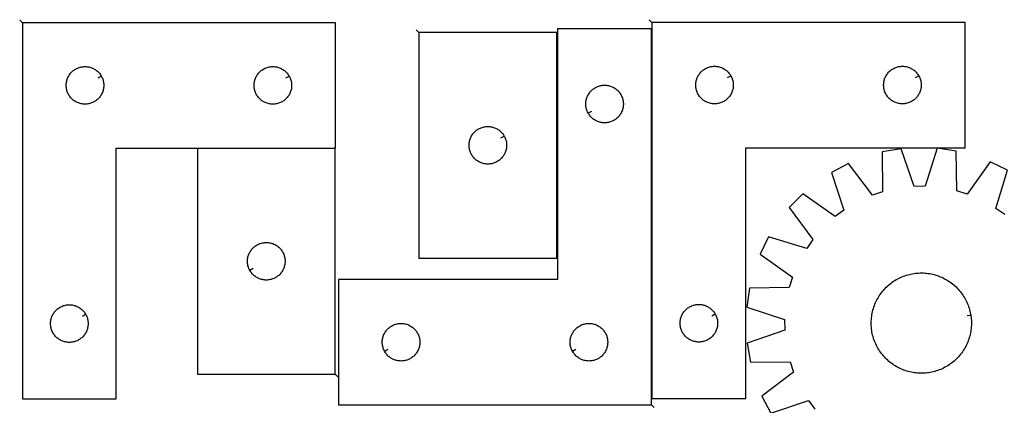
# Model space of a CAD drawing. Header units: millimetres. Extents: x 7 to 1493, y 7 to 2993.
# Tile 4 of 6: x 7 to 793, y 2686 to 2993. Entities that reach past the tile are written whole.
import ezdxf

# ---------------------------------------------------------------- set-up
doc = ezdxf.new("R2010")
doc.units = ezdxf.units.MM
doc.layers.add('CUT', color=7, linetype='CONTINUOUS', true_color=0x000000)
doc.layers.add('LEADIN', color=1, linetype='CONTINUOUS', true_color=0xff0000)

msp = doc.modelspace()

# ---------------------------------------------------------------- linework, layer by layer
at = {"layer": 'CUT'}
for points in [[(8.835728, 2990.866159), (8.835728, 2690.866159), (83.835728, 2690.866159), (83.835728, 2890.866159), (258.835728, 2890.866159), (258.835728, 2990.866159)], [(511.452305, 2991.124216), (511.452305, 2691.124216), (586.452305, 2691.124216), (586.452305, 2891.124216), (761.452305, 2891.124216), (761.452305, 2991.124216)], [(511.184889, 2685.995043), (511.184889, 2985.995043), (436.184889, 2985.995043), (436.184889, 2785.995043), (261.184889, 2785.995043), (261.184889, 2685.995043)], [(325.498941, 2983.086965), (325.498941, 2803.086965), (435.498941, 2803.086965), (435.498941, 2983.086965)], [(71.885679, 2948.251931), (72.07591, 2947.91581), (72.421262, 2947.224875), (72.730587, 2946.517077), (73.003066, 2945.794295), (73.237976, 2945.058444), (73.434693, 2944.311475), (73.592697, 2943.55537), (73.711568, 2942.792134), (73.790991, 2942.023791), (73.830755, 2941.252378), (73.830755, 2940.47994), (73.790991, 2939.708527), (73.711568, 2938.940184), (73.592697, 2938.176948), (73.434693, 2937.420843), (73.237976, 2936.673875), (73.003066, 2935.938023), (72.730587, 2935.215241), (72.421262, 2934.507443), (72.07591, 2933.816508), (71.695447, 2933.144267), (71.280883, 2932.492503), (70.833317, 2931.862945), (70.353935, 2931.257261), (69.844008, 2930.677059), (69.30489, 2930.123876), (68.73801, 2929.59918), (68.14487, 2929.104362), (67.527044, 2928.640734), (66.886171, 2928.209526), (66.223949, 2927.81188), (65.542135, 2927.448853), (64.842536, 2927.121406), (64.127009, 2926.830407), (63.39745, 2926.576628), (62.655795, 2926.360743), (61.904009, 2926.183324), (61.144087, 2926.044841), (60.378043, 2925.945661), (59.607909, 2925.886048), (58.835728, 2925.866159), (58.063547, 2925.886048), (57.293413, 2925.945661), (56.527369, 2926.044841), (55.767447, 2926.183324), (55.015661, 2926.360743), (54.274005, 2926.576628), (53.544447, 2926.830407), (52.828919, 2927.121406), (52.129321, 2927.448853), (51.447507, 2927.81188), (50.785285, 2928.209526), (50.144411, 2928.640734), (49.526586, 2929.104362), (48.933446, 2929.59918), (48.366566, 2930.123876), (47.827447, 2930.677059), (47.317521, 2931.257261), (46.838139, 2931.862945), (46.390573, 2932.492503), (45.976008, 2933.144267), (45.595546, 2933.816508), (45.250194, 2934.507443), (44.940868, 2935.215241), (44.668389, 2935.938023), (44.43348, 2936.673875), (44.236762, 2937.420843), (44.078759, 2938.176948), (43.959888, 2938.940184), (43.880465, 2939.708527), (43.840701, 2940.47994), (43.840701, 2941.252378), (43.880465, 2942.023791), (43.959888, 2942.792134), (44.078759, 2943.55537), (44.236762, 2944.311475), (44.43348, 2945.058444), (44.668389, 2945.794295), (44.940868, 2946.517077), (45.250194, 2947.224875), (45.595546, 2947.91581), (45.976008, 2948.588051), (46.390573, 2949.239815), (46.838139, 2949.869373), (47.317521, 2950.475057), (47.827447, 2951.055259), (48.366566, 2951.608442), (48.933446, 2952.133138), (49.526586, 2952.627956), (50.144411, 2953.091584), (50.785285, 2953.522792), (51.447507, 2953.920438), (52.129321, 2954.283465), (52.828919, 2954.610913), (53.544447, 2954.901911), (54.274005, 2955.15569), (55.015661, 2955.371575), (55.767447, 2955.548994), (56.527369, 2955.687478), (57.293413, 2955.786657), (58.063547, 2955.84627), (58.835728, 2955.866159), (59.607909, 2955.84627), (60.378043, 2955.786657), (61.144087, 2955.687478), (61.904009, 2955.548994), (62.655795, 2955.371575), (63.39745, 2955.15569), (64.127009, 2954.901911), (64.842536, 2954.610913), (65.542135, 2954.283465), (66.223949, 2953.920438), (66.886171, 2953.522792), (67.527044, 2953.091584), (68.14487, 2952.627956), (68.73801, 2952.133138), (69.30489, 2951.608442), (69.844008, 2951.055259), (70.353935, 2950.475057), (70.833317, 2949.869373), (71.280883, 2949.239815), (71.695447, 2948.588051)], [(221.885679, 2948.251931), (222.07591, 2947.91581), (222.421262, 2947.224875), (222.730587, 2946.517077), (223.003066, 2945.794295), (223.237976, 2945.058444), (223.434693, 2944.311475), (223.592697, 2943.55537), (223.711568, 2942.792134), (223.790991, 2942.023791), (223.830755, 2941.252378), (223.830755, 2940.47994), (223.790991, 2939.708527), (223.711568, 2938.940184), (223.592697, 2938.176948), (223.434693, 2937.420843), (223.237976, 2936.673875), (223.003066, 2935.938023), (222.730587, 2935.215241), (222.421262, 2934.507443), (222.07591, 2933.816508), (221.695447, 2933.144267), (221.280883, 2932.492503), (220.833317, 2931.862945), (220.353935, 2931.257261), (219.844008, 2930.677059), (219.30489, 2930.123876), (218.73801, 2929.59918), (218.14487, 2929.104362), (217.527044, 2928.640734), (216.886171, 2928.209526), (216.223949, 2927.81188), (215.542135, 2927.448853), (214.842536, 2927.121406), (214.127009, 2926.830407), (213.39745, 2926.576628), (212.655795, 2926.360743), (211.904009, 2926.183324), (211.144087, 2926.044841), (210.378043, 2925.945661), (209.607909, 2925.886048), (208.835728, 2925.866159), (208.063547, 2925.886048), (207.293413, 2925.945661), (206.527369, 2926.044841), (205.767447, 2926.183324), (205.015661, 2926.360743), (204.274005, 2926.576628), (203.544447, 2926.830407), (202.828919, 2927.121406), (202.129321, 2927.448853), (201.447507, 2927.81188), (200.785285, 2928.209526), (200.144411, 2928.640734), (199.526586, 2929.104362), (198.933446, 2929.59918), (198.366566, 2930.123876), (197.827447, 2930.677059), (197.317521, 2931.257261), (196.838139, 2931.862945), (196.390573, 2932.492503), (195.976008, 2933.144267), (195.595546, 2933.816508), (195.250194, 2934.507443), (194.940868, 2935.215241), (194.668389, 2935.938023), (194.43348, 2936.673875), (194.236762, 2937.420843), (194.078759, 2938.176948), (193.959888, 2938.940184), (193.880465, 2939.708527), (193.840701, 2940.47994), (193.840701, 2941.252378), (193.880465, 2942.023791), (193.959888, 2942.792134), (194.078759, 2943.55537), (194.236762, 2944.311475), (194.43348, 2945.058444), (194.668389, 2945.794295), (194.940868, 2946.517077), (195.250194, 2947.224875), (195.595546, 2947.91581), (195.976008, 2948.588051), (196.390573, 2949.239815), (196.838139, 2949.869373), (197.317521, 2950.475057), (197.827447, 2951.055259), (198.366566, 2951.608442), (198.933446, 2952.133138), (199.526586, 2952.627956), (200.144411, 2953.091584), (200.785285, 2953.522792), (201.447507, 2953.920438), (202.129321, 2954.283465), (202.828919, 2954.610913), (203.544447, 2954.901911), (204.274005, 2955.15569), (205.015661, 2955.371575), (205.767447, 2955.548994), (206.527369, 2955.687478), (207.293413, 2955.786657), (208.063547, 2955.84627), (208.835728, 2955.866159), (209.607909, 2955.84627), (210.378043, 2955.786657), (211.144087, 2955.687478), (211.904009, 2955.548994), (212.655795, 2955.371575), (213.39745, 2955.15569), (214.127009, 2954.901911), (214.842536, 2954.610913), (215.542135, 2954.283465), (216.223949, 2953.920438), (216.886171, 2953.522792), (217.527044, 2953.091584), (218.14487, 2952.627956), (218.73801, 2952.133138), (219.30489, 2951.608442), (219.844008, 2951.055259), (220.353935, 2950.475057), (220.833317, 2949.869373), (221.280883, 2949.239815), (221.695447, 2948.588051)], [(574.502256, 2948.509987), (574.692487, 2948.173867), (575.037839, 2947.482932), (575.347165, 2946.775134), (575.619643, 2946.052351), (575.854553, 2945.3165), (576.051271, 2944.569532), (576.209274, 2943.813427), (576.328145, 2943.050191), (576.407568, 2942.281848), (576.447332, 2941.510434), (576.447332, 2940.737997), (576.407568, 2939.966584), (576.328145, 2939.19824), (576.209274, 2938.435004), (576.051271, 2937.6789), (575.854553, 2936.931931), (575.619643, 2936.19608), (575.347165, 2935.473297), (575.037839, 2934.7655), (574.692487, 2934.074565), (574.312024, 2933.402324), (573.89746, 2932.75056), (573.449894, 2932.121002), (572.970512, 2931.515318), (572.460586, 2930.935116), (571.921467, 2930.381933), (571.354587, 2929.857237), (570.761447, 2929.362419), (570.143621, 2928.898791), (569.502748, 2928.467582), (568.840526, 2928.069937), (568.158712, 2927.706909), (567.459114, 2927.379462), (566.743586, 2927.088463), (566.014027, 2926.834685), (565.272372, 2926.6188), (564.520586, 2926.44138), (563.760664, 2926.302897), (562.99462, 2926.203718), (562.224486, 2926.144104), (561.452305, 2926.124216), (560.680124, 2926.144104), (559.90999, 2926.203718), (559.143946, 2926.302897), (558.384024, 2926.44138), (557.632238, 2926.6188), (556.890583, 2926.834685), (556.161024, 2927.088463), (555.445496, 2927.379462), (554.745898, 2927.706909), (554.064084, 2928.069937), (553.401862, 2928.467582), (552.760989, 2928.898791), (552.143163, 2929.362419), (551.550023, 2929.857237), (550.983143, 2930.381933), (550.444025, 2930.935116), (549.934098, 2931.515318), (549.454716, 2932.121002), (549.00715, 2932.75056), (548.592586, 2933.402324), (548.212123, 2934.074565), (547.866771, 2934.7655), (547.557445, 2935.473297), (547.284967, 2936.19608), (547.050057, 2936.931931), (546.853339, 2937.6789), (546.695336, 2938.435004), (546.576465, 2939.19824), (546.497042, 2939.966584), (546.457278, 2940.737997), (546.457278, 2941.510434), (546.497042, 2942.281848), (546.576465, 2943.050191), (546.695336, 2943.813427), (546.853339, 2944.569532), (547.050057, 2945.3165), (547.284967, 2946.052351), (547.557445, 2946.775134), (547.866771, 2947.482932), (548.212123, 2948.173867), (548.592586, 2948.846108), (549.00715, 2949.497872), (549.454716, 2950.12743), (549.934098, 2950.733113), (550.444025, 2951.313316), (550.983143, 2951.866499), (551.550023, 2952.391195), (552.143163, 2952.886013), (552.760989, 2953.349641), (553.401862, 2953.780849), (554.064084, 2954.178494), (554.745898, 2954.541522), (555.445496, 2954.868969), (556.161024, 2955.159968), (556.890583, 2955.413746), (557.632238, 2955.629632), (558.384024, 2955.807051), (559.143946, 2955.945534), (559.90999, 2956.044714), (560.680124, 2956.104327), (561.452305, 2956.124216), (562.224486, 2956.104327), (562.99462, 2956.044714), (563.760664, 2955.945534), (564.520586, 2955.807051), (565.272372, 2955.629632), (566.014027, 2955.413746), (566.743586, 2955.159968), (567.459114, 2954.868969), (568.158712, 2954.541522), (568.840526, 2954.178494), (569.502748, 2953.780849), (570.143621, 2953.349641), (570.761447, 2952.886013), (571.354587, 2952.391195), (571.921467, 2951.866499), (572.460586, 2951.313316), (572.970512, 2950.733113), (573.449894, 2950.12743), (573.89746, 2949.497872), (574.312024, 2948.846108)], [(724.502256, 2948.509987), (724.692487, 2948.173867), (725.037839, 2947.482932), (725.347165, 2946.775134), (725.619643, 2946.052351), (725.854553, 2945.3165), (726.051271, 2944.569532), (726.209274, 2943.813427), (726.328145, 2943.050191), (726.407568, 2942.281848), (726.447332, 2941.510434), (726.447332, 2940.737997), (726.407568, 2939.966584), (726.328145, 2939.19824), (726.209274, 2938.435004), (726.051271, 2937.6789), (725.854553, 2936.931931), (725.619643, 2936.19608), (725.347165, 2935.473297), (725.037839, 2934.7655), (724.692487, 2934.074565), (724.312024, 2933.402324), (723.89746, 2932.75056), (723.449894, 2932.121002), (722.970512, 2931.515318), (722.460586, 2930.935116), (721.921467, 2930.381933), (721.354587, 2929.857237), (720.761447, 2929.362419), (720.143621, 2928.898791), (719.502748, 2928.467582), (718.840526, 2928.069937), (718.158712, 2927.706909), (717.459114, 2927.379462), (716.743586, 2927.088463), (716.014027, 2926.834685), (715.272372, 2926.6188), (714.520586, 2926.44138), (713.760664, 2926.302897), (712.99462, 2926.203718), (712.224486, 2926.144104), (711.452305, 2926.124216), (710.680124, 2926.144104), (709.90999, 2926.203718), (709.143946, 2926.302897), (708.384024, 2926.44138), (707.632238, 2926.6188), (706.890583, 2926.834685), (706.161024, 2927.088463), (705.445496, 2927.379462), (704.745898, 2927.706909), (704.064084, 2928.069937), (703.401862, 2928.467582), (702.760989, 2928.898791), (702.143163, 2929.362419), (701.550023, 2929.857237), (700.983143, 2930.381933), (700.444025, 2930.935116), (699.934098, 2931.515318), (699.454716, 2932.121002), (699.00715, 2932.75056), (698.592586, 2933.402324), (698.212123, 2934.074565), (697.866771, 2934.7655), (697.557445, 2935.473297), (697.284967, 2936.19608), (697.050057, 2936.931931), (696.853339, 2937.6789), (696.695336, 2938.435004), (696.576465, 2939.19824), (696.497042, 2939.966584), (696.457278, 2940.737997), (696.457278, 2941.510434), (696.497042, 2942.281848), (696.576465, 2943.050191), (696.695336, 2943.813427), (696.853339, 2944.569532), (697.050057, 2945.3165), (697.284967, 2946.052351), (697.557445, 2946.775134), (697.866771, 2947.482932), (698.212123, 2948.173867), (698.592586, 2948.846108), (699.00715, 2949.497872), (699.454716, 2950.12743), (699.934098, 2950.733113), (700.444025, 2951.313316), (700.983143, 2951.866499), (701.550023, 2952.391195), (702.143163, 2952.886013), (702.760989, 2953.349641), (703.401862, 2953.780849), (704.064084, 2954.178494), (704.745898, 2954.541522), (705.445496, 2954.868969), (706.161024, 2955.159968), (706.890583, 2955.413746), (707.632238, 2955.629632), (708.384024, 2955.807051), (709.143946, 2955.945534), (709.90999, 2956.044714), (710.680124, 2956.104327), (711.452305, 2956.124216), (712.224486, 2956.104327), (712.99462, 2956.044714), (713.760664, 2955.945534), (714.520586, 2955.807051), (715.272372, 2955.629632), (716.014027, 2955.413746), (716.743586, 2955.159968), (717.459114, 2954.868969), (718.158712, 2954.541522), (718.840526, 2954.178494), (719.502748, 2953.780849), (720.143621, 2953.349641), (720.761447, 2952.886013), (721.354587, 2952.391195), (721.921467, 2951.866499), (722.460586, 2951.313316), (722.970512, 2950.733113), (723.449894, 2950.12743), (723.89746, 2949.497872), (724.312024, 2948.846108)], [(460.634938, 2918.609271), (460.444707, 2918.945392), (460.099355, 2919.636327), (459.790029, 2920.344124), (459.51755, 2921.066907), (459.282641, 2921.802758), (459.085923, 2922.549727), (458.927919, 2923.305831), (458.809049, 2924.069068), (458.729626, 2924.837411), (458.689862, 2925.608824), (458.689862, 2926.381262), (458.729626, 2927.152675), (458.809049, 2927.921018), (458.927919, 2928.684254), (459.085923, 2929.440359), (459.282641, 2930.187327), (459.51755, 2930.923179), (459.790029, 2931.645961), (460.099355, 2932.353759), (460.444707, 2933.044694), (460.825169, 2933.716935), (461.239734, 2934.368699), (461.6873, 2934.998257), (462.166682, 2935.603941), (462.676608, 2936.184143), (463.215726, 2936.737326), (463.782607, 2937.262022), (464.375747, 2937.75684), (464.993572, 2938.220468), (465.634446, 2938.651676), (466.296668, 2939.049321), (466.978482, 2939.412349), (467.67808, 2939.739796), (468.393607, 2940.030795), (469.123166, 2940.284574), (469.864822, 2940.500459), (470.616608, 2940.677878), (471.37653, 2940.816361), (472.142574, 2940.915541), (472.912707, 2940.975154), (473.684889, 2940.995043), (474.45707, 2940.975154), (475.227204, 2940.915541), (475.993247, 2940.816361), (476.75317, 2940.677878), (477.504956, 2940.500459), (478.246611, 2940.284574), (478.97617, 2940.030795), (479.691697, 2939.739796), (480.391296, 2939.412349), (481.07311, 2939.049321), (481.735332, 2938.651676), (482.376205, 2938.220468), (482.994031, 2937.75684), (483.587171, 2937.262022), (484.154051, 2936.737326), (484.693169, 2936.184143), (485.203095, 2935.603941), (485.682477, 2934.998257), (486.130044, 2934.368699), (486.544608, 2933.716935), (486.925071, 2933.044694), (487.270423, 2932.353759), (487.579748, 2931.645961), (487.852227, 2930.923179), (488.087137, 2930.187327), (488.283854, 2929.440359), (488.441858, 2928.684254), (488.560729, 2927.921018), (488.640152, 2927.152675), (488.679916, 2926.381262), (488.679916, 2925.608824), (488.640152, 2924.837411), (488.560729, 2924.069068), (488.441858, 2923.305831), (488.283854, 2922.549727), (488.087137, 2921.802758), (487.852227, 2921.066907), (487.579748, 2920.344124), (487.270423, 2919.636327), (486.925071, 2918.945392), (486.544608, 2918.273151), (486.130044, 2917.621387), (485.682477, 2916.991829), (485.203095, 2916.386145), (484.693169, 2915.805943), (484.154051, 2915.25276), (483.587171, 2914.728064), (482.994031, 2914.233246), (482.376205, 2913.769618), (481.735332, 2913.338409), (481.07311, 2912.940764), (480.391296, 2912.577737), (479.691697, 2912.250289), (478.97617, 2911.959291), (478.246611, 2911.705512), (477.504956, 2911.489627), (476.75317, 2911.312208), (475.993247, 2911.173724), (475.227204, 2911.074545), (474.45707, 2911.014932), (473.684889, 2910.995043), (472.912707, 2911.014932), (472.142574, 2911.074545), (471.37653, 2911.173724), (470.616608, 2911.312208), (469.864822, 2911.489627), (469.123166, 2911.705512), (468.393607, 2911.959291), (467.67808, 2912.250289), (466.978482, 2912.577737), (466.296668, 2912.940764), (465.634446, 2913.338409), (464.993572, 2913.769618), (464.375747, 2914.233246), (463.782607, 2914.728064), (463.215726, 2915.25276), (462.676608, 2915.805943), (462.166682, 2916.386145), (461.6873, 2916.991829), (461.239734, 2917.621387), (460.825169, 2918.273151)], [(393.548892, 2900.472736), (393.739123, 2900.136616), (394.084475, 2899.445681), (394.393801, 2898.737883), (394.66628, 2898.0151), (394.901189, 2897.279249), (395.097907, 2896.532281), (395.25591, 2895.776176), (395.374781, 2895.01294), (395.454204, 2894.244597), (395.493968, 2893.473183), (395.493968, 2892.700746), (395.454204, 2891.929333), (395.374781, 2891.160989), (395.25591, 2890.397753), (395.097907, 2889.641649), (394.901189, 2888.89468), (394.66628, 2888.158829), (394.393801, 2887.436046), (394.084475, 2886.728249), (393.739123, 2886.037314), (393.358661, 2885.365073), (392.944096, 2884.713309), (392.49653, 2884.08375), (392.017148, 2883.478067), (391.507222, 2882.897865), (390.968103, 2882.344682), (390.401223, 2881.819986), (389.808083, 2881.325168), (389.190258, 2880.86154), (388.549384, 2880.430331), (387.887162, 2880.032686), (387.205348, 2879.669658), (386.50575, 2879.342211), (385.790222, 2879.051212), (385.060664, 2878.797434), (384.319008, 2878.581549), (383.567222, 2878.404129), (382.8073, 2878.265646), (382.041256, 2878.166467), (381.271122, 2878.106853), (380.498941, 2878.086965), (379.72676, 2878.106853), (378.956626, 2878.166467), (378.190582, 2878.265646), (377.43066, 2878.404129), (376.678874, 2878.581549), (375.937219, 2878.797434), (375.20766, 2879.051212), (374.492133, 2879.342211), (373.792534, 2879.669658), (373.11072, 2880.032686), (372.448498, 2880.430331), (371.807625, 2880.86154), (371.189799, 2881.325168), (370.596659, 2881.819986), (370.029779, 2882.344682), (369.490661, 2882.897865), (368.980734, 2883.478067), (368.501352, 2884.08375), (368.053786, 2884.713309), (367.639222, 2885.365073), (367.258759, 2886.037314), (366.913407, 2886.728249), (366.604082, 2887.436046), (366.331603, 2888.158829), (366.096693, 2888.89468), (365.899975, 2889.641649), (365.741972, 2890.397753), (365.623101, 2891.160989), (365.543678, 2891.929333), (365.503914, 2892.700746), (365.503914, 2893.473183), (365.543678, 2894.244597), (365.623101, 2895.01294), (365.741972, 2895.776176), (365.899975, 2896.532281), (366.096693, 2897.279249), (366.331603, 2898.0151), (366.604082, 2898.737883), (366.913407, 2899.445681), (367.258759, 2900.136616), (367.639222, 2900.808857), (368.053786, 2901.46062), (368.501352, 2902.090179), (368.980734, 2902.695862), (369.490661, 2903.276065), (370.029779, 2903.829247), (370.596659, 2904.353944), (371.189799, 2904.848762), (371.807625, 2905.31239), (372.448498, 2905.743598), (373.11072, 2906.141243), (373.792534, 2906.504271), (374.492133, 2906.831718), (375.20766, 2907.122717), (375.937219, 2907.376495), (376.678874, 2907.592381), (377.43066, 2907.7698), (378.190582, 2907.908283), (378.956626, 2908.007463), (379.72676, 2908.067076), (380.498941, 2908.086965), (381.271122, 2908.067076), (382.041256, 2908.007463), (382.8073, 2907.908283), (383.567222, 2907.7698), (384.319008, 2907.592381), (385.060664, 2907.376495), (385.790222, 2907.122717), (386.50575, 2906.831718), (387.205348, 2906.504271), (387.887162, 2906.141243), (388.549384, 2905.743598), (389.190258, 2905.31239), (389.808083, 2904.848762), (390.401223, 2904.353944), (390.968103, 2903.829247), (391.507222, 2903.276065), (392.017148, 2902.695862), (392.49653, 2902.090179), (392.944096, 2901.46062), (393.358661, 2900.808857)], [(258.581858, 2710.575266), (258.581858, 2890.575266), (148.581858, 2890.575266), (148.581858, 2710.575266)], [(190.531907, 2793.189494), (190.341676, 2793.525615), (189.996324, 2794.21655), (189.686998, 2794.924348), (189.414519, 2795.64713), (189.179609, 2796.382981), (188.982892, 2797.12995), (188.824888, 2797.886055), (188.706017, 2798.649291), (188.626595, 2799.417634), (188.586831, 2800.189047), (188.586831, 2800.961485), (188.626595, 2801.732898), (188.706017, 2802.501241), (188.824888, 2803.264477), (188.982892, 2804.020582), (189.179609, 2804.76755), (189.414519, 2805.503402), (189.686998, 2806.226184), (189.996324, 2806.933982), (190.341676, 2807.624917), (190.722138, 2808.297158), (191.136702, 2808.948922), (191.584269, 2809.57848), (192.063651, 2810.184164), (192.573577, 2810.764366), (193.112695, 2811.317549), (193.679576, 2811.842245), (194.272715, 2812.337063), (194.890541, 2812.800691), (195.531415, 2813.231899), (196.193637, 2813.629545), (196.875451, 2813.992572), (197.575049, 2814.32002), (198.290576, 2814.611018), (199.020135, 2814.864797), (199.761791, 2815.080682), (200.513577, 2815.258101), (201.273499, 2815.396584), (202.039543, 2815.495764), (202.809676, 2815.555377), (203.581858, 2815.575266), (204.354039, 2815.555377), (205.124173, 2815.495764), (205.890216, 2815.396584), (206.650139, 2815.258101), (207.401924, 2815.080682), (208.14358, 2814.864797), (208.873139, 2814.611018), (209.588666, 2814.32002), (210.288264, 2813.992572), (210.970079, 2813.629545), (211.632301, 2813.231899), (212.273174, 2812.800691), (212.891, 2812.337063), (213.484139, 2811.842245), (214.05102, 2811.317549), (214.590138, 2810.764366), (215.100064, 2810.184164), (215.579446, 2809.57848), (216.027013, 2808.948922), (216.441577, 2808.297158), (216.82204, 2807.624917), (217.167392, 2806.933982), (217.476717, 2806.226184), (217.749196, 2805.503402), (217.984106, 2804.76755), (218.180823, 2804.020582), (218.338827, 2803.264477), (218.457698, 2802.501241), (218.53712, 2801.732898), (218.576885, 2800.961485), (218.576885, 2800.189047), (218.53712, 2799.417634), (218.457698, 2798.649291), (218.338827, 2797.886055), (218.180823, 2797.12995), (217.984106, 2796.382981), (217.749196, 2795.64713), (217.476717, 2794.924348), (217.167392, 2794.21655), (216.82204, 2793.525615), (216.441577, 2792.853374), (216.027013, 2792.20161), (215.579446, 2791.572052), (215.100064, 2790.966368), (214.590138, 2790.386166), (214.05102, 2789.832983), (213.484139, 2789.308287), (212.891, 2788.813469), (212.273174, 2788.349841), (211.632301, 2787.918633), (210.970079, 2787.520987), (210.288264, 2787.15796), (209.588666, 2786.830512), (208.873139, 2786.539514), (208.14358, 2786.285735), (207.401924, 2786.06985), (206.650139, 2785.892431), (205.890216, 2785.753948), (205.124173, 2785.654768), (204.354039, 2785.595155), (203.581858, 2785.575266), (202.809676, 2785.595155), (202.039543, 2785.654768), (201.273499, 2785.753948), (200.513577, 2785.892431), (199.761791, 2786.06985), (199.020135, 2786.285735), (198.290576, 2786.539514), (197.575049, 2786.830512), (196.875451, 2787.15796), (196.193637, 2787.520987), (195.531415, 2787.918633), (194.890541, 2788.349841), (194.272715, 2788.813469), (193.679576, 2789.308287), (193.112695, 2789.832983), (192.573577, 2790.386166), (192.063651, 2790.966368), (191.584269, 2791.572052), (191.136702, 2792.20161), (190.722138, 2792.853374)], [(766.025728, 2757.677019), (766.126714, 2757.056895), (766.289629, 2755.810915), (766.413327, 2754.560433), (766.497686, 2753.306682), (766.542621, 2752.050901), (766.548089, 2750.794327), (766.514085, 2749.538202), (766.440642, 2748.283765), (766.327832, 2747.032253), (766.175766, 2745.784903), (765.984596, 2744.542945), (765.754509, 2743.307604), (765.485732, 2742.0801), (765.178532, 2740.861644), (764.83321, 2739.653439), (764.450108, 2738.456677), (764.029604, 2737.272539), (763.572113, 2736.102193), (763.078086, 2734.946795), (762.54801, 2733.807485), (761.98241, 2732.685388), (761.381843, 2731.58161), (760.746902, 2730.49724), (760.078213, 2729.43335), (759.376437, 2728.390989), (758.642265, 2727.371186), (757.876423, 2726.374946), (757.079667, 2725.403254), (756.252782, 2724.457068), (755.396584, 2723.537322), (754.511919, 2722.644924), (753.59966, 2721.780754), (752.660706, 2720.945665), (751.695985, 2720.140482), (750.706449, 2719.365998), (749.693074, 2718.622979), (748.65686, 2717.912157), (747.59883, 2717.234235), (746.520028, 2716.58988), (745.421518, 2715.979729), (744.304386, 2715.404385), (743.169732, 2714.864414), (742.018678, 2714.36035), (740.852358, 2713.89269), (739.671925, 2713.461896), (738.478542, 2713.068393), (737.273388, 2712.712569), (736.057652, 2712.394775), (734.832534, 2712.115326), (733.599243, 2711.874496), (732.358995, 2711.672523), (731.113015, 2711.509608), (729.862533, 2711.38591), (728.608783, 2711.301552), (727.353001, 2711.256616), (726.096427, 2711.251148), (724.840302, 2711.285152), (723.585865, 2711.358596), (722.334354, 2711.471406), (721.087003, 2711.623471), (719.845045, 2711.814641), (718.609704, 2712.044728), (717.3822, 2712.313505), (716.163744, 2712.620706), (714.955539, 2712.966027), (713.758777, 2713.349129), (712.574639, 2713.769633), (711.404293, 2714.227125), (710.248895, 2714.721152), (709.109585, 2715.251227), (707.987488, 2715.816827), (706.88371, 2716.417394), (705.79934, 2717.052335), (704.73545, 2717.721024), (703.693089, 2718.4228), (702.673286, 2719.156972), (701.677046, 2719.922814), (700.705354, 2720.719571), (699.759168, 2721.546456), (698.839422, 2722.402653), (697.947024, 2723.287318), (697.082854, 2724.199578), (696.247765, 2725.138531), (695.442582, 2726.103252), (694.668099, 2727.092788), (693.925079, 2728.106163), (693.214257, 2729.142377), (692.536335, 2730.200407), (691.89198, 2731.279209), (691.281829, 2732.377719), (690.706485, 2733.494851), (690.166514, 2734.629505), (689.66245, 2735.780559), (689.19479, 2736.946879), (688.763996, 2738.127312), (688.370493, 2739.320695), (688.014669, 2740.525849), (687.696875, 2741.741585), (687.417426, 2742.966703), (687.176596, 2744.199995), (686.974624, 2745.440242), (686.811708, 2746.686222), (686.68801, 2747.936704), (686.603652, 2749.190455), (686.558716, 2750.446236), (686.553248, 2751.70281), (686.587252, 2752.958935), (686.660696, 2754.213372), (686.773506, 2755.464884), (686.925571, 2756.712234), (687.116742, 2757.954192), (687.346829, 2759.189533), (687.615605, 2760.417037), (687.922806, 2761.635493), (688.268127, 2762.843698), (688.651229, 2764.04046), (689.071733, 2765.224599), (689.529225, 2766.394944), (690.023252, 2767.550342), (690.553327, 2768.689652), (691.118927, 2769.81175), (691.719494, 2770.915528), (692.354435, 2771.999897), (693.023124, 2773.063787), (693.7249, 2774.106148), (694.459072, 2775.125952), (695.224914, 2776.122191), (696.021671, 2777.093883), (696.848556, 2778.040069), (697.704753, 2778.959815), (698.589418, 2779.852213), (699.501678, 2780.716383), (700.440631, 2781.551472), (701.405352, 2782.356655), (702.394888, 2783.131139), (703.408264, 2783.874158), (704.444477, 2784.58498), (705.502507, 2785.262902), (706.58131, 2785.907257), (707.679819, 2786.517408), (708.796952, 2787.092753), (709.931605, 2787.632723), (711.082659, 2788.136787), (712.248979, 2788.604447), (713.429412, 2789.035241), (714.622795, 2789.428744), (715.827949, 2789.784568), (717.043685, 2790.102362), (718.268803, 2790.381812), (719.502095, 2790.622641), (720.742342, 2790.824614), (721.988322, 2790.987529), (723.238804, 2791.111227), (724.492555, 2791.195586), (725.748336, 2791.240521), (727.00491, 2791.245989), (728.261035, 2791.211985), (729.515472, 2791.138541), (730.766984, 2791.025731), (732.014334, 2790.873666), (733.256293, 2790.682496), (734.491633, 2790.452409), (735.719137, 2790.183632), (736.937593, 2789.876432), (738.145798, 2789.53111), (739.342561, 2789.148008), (740.526699, 2788.727504), (741.697044, 2788.270013), (742.852442, 2787.775986), (743.991752, 2787.24591), (745.11385, 2786.68031), (746.217628, 2786.079743), (747.301997, 2785.444802), (748.365887, 2784.776113), (749.408248, 2784.074337), (750.428052, 2783.340165), (751.424291, 2782.574323), (752.395983, 2781.777567), (753.342169, 2780.950681), (754.261915, 2780.094484), (755.154313, 2779.209819), (756.018483, 2778.29756), (756.853572, 2777.358606), (757.658755, 2776.393885), (758.433239, 2775.404349), (759.176258, 2774.390974), (759.88708, 2773.35476), (760.565003, 2772.29673), (761.209357, 2771.217928), (761.819508, 2770.119418), (762.394853, 2769.002286), (762.934823, 2767.867632), (763.438888, 2766.716578), (763.906547, 2765.550258), (764.337341, 2764.369825), (764.730845, 2763.176442), (765.086669, 2761.971288), (765.404462, 2760.755552), (765.683912, 2759.530434), (765.924741, 2758.297142)], [(59.385679, 2758.251931), (59.57591, 2757.91581), (59.921262, 2757.224875), (60.230587, 2756.517077), (60.503066, 2755.794295), (60.737976, 2755.058444), (60.934693, 2754.311475), (61.092697, 2753.55537), (61.211568, 2752.792134), (61.290991, 2752.023791), (61.330755, 2751.252378), (61.330755, 2750.47994), (61.290991, 2749.708527), (61.211568, 2748.940184), (61.092697, 2748.176948), (60.934693, 2747.420843), (60.737976, 2746.673875), (60.503066, 2745.938023), (60.230587, 2745.215241), (59.921262, 2744.507443), (59.57591, 2743.816508), (59.195447, 2743.144267), (58.780883, 2742.492503), (58.333317, 2741.862945), (57.853935, 2741.257261), (57.344008, 2740.677059), (56.80489, 2740.123876), (56.23801, 2739.59918), (55.64487, 2739.104362), (55.027044, 2738.640734), (54.386171, 2738.209526), (53.723949, 2737.81188), (53.042135, 2737.448853), (52.342536, 2737.121406), (51.627009, 2736.830407), (50.89745, 2736.576628), (50.155795, 2736.360743), (49.404009, 2736.183324), (48.644087, 2736.044841), (47.878043, 2735.945661), (47.107909, 2735.886048), (46.335728, 2735.866159), (45.563547, 2735.886048), (44.793413, 2735.945661), (44.027369, 2736.044841), (43.267447, 2736.183324), (42.515661, 2736.360743), (41.774005, 2736.576628), (41.044447, 2736.830407), (40.328919, 2737.121406), (39.629321, 2737.448853), (38.947507, 2737.81188), (38.285285, 2738.209526), (37.644411, 2738.640734), (37.026586, 2739.104362), (36.433446, 2739.59918), (35.866566, 2740.123876), (35.327447, 2740.677059), (34.817521, 2741.257261), (34.338139, 2741.862945), (33.890573, 2742.492503), (33.476008, 2743.144267), (33.095546, 2743.816508), (32.750194, 2744.507443), (32.440868, 2745.215241), (32.168389, 2745.938023), (31.93348, 2746.673875), (31.736762, 2747.420843), (31.578759, 2748.176948), (31.459888, 2748.940184), (31.380465, 2749.708527), (31.340701, 2750.47994), (31.340701, 2751.252378), (31.380465, 2752.023791), (31.459888, 2752.792134), (31.578759, 2753.55537), (31.736762, 2754.311475), (31.93348, 2755.058444), (32.168389, 2755.794295), (32.440868, 2756.517077), (32.750194, 2757.224875), (33.095546, 2757.91581), (33.476008, 2758.588051), (33.890573, 2759.239815), (34.338139, 2759.869373), (34.817521, 2760.475057), (35.327447, 2761.055259), (35.866566, 2761.608442), (36.433446, 2762.133138), (37.026586, 2762.627956), (37.644411, 2763.091584), (38.285285, 2763.522792), (38.947507, 2763.920438), (39.629321, 2764.283465), (40.328919, 2764.610913), (41.044447, 2764.901911), (41.774005, 2765.15569), (42.515661, 2765.371575), (43.267447, 2765.548994), (44.027369, 2765.687478), (44.793413, 2765.786657), (45.563547, 2765.84627), (46.335728, 2765.866159), (47.107909, 2765.84627), (47.878043, 2765.786657), (48.644087, 2765.687478), (49.404009, 2765.548994), (50.155795, 2765.371575), (50.89745, 2765.15569), (51.627009, 2764.901911), (52.342536, 2764.610913), (53.042135, 2764.283465), (53.723949, 2763.920438), (54.386171, 2763.522792), (55.027044, 2763.091584), (55.64487, 2762.627956), (56.23801, 2762.133138), (56.80489, 2761.608442), (57.344008, 2761.055259), (57.853935, 2760.475057), (58.333317, 2759.869373), (58.780883, 2759.239815), (59.195447, 2758.588051)], [(562.002256, 2758.509987), (562.192487, 2758.173867), (562.537839, 2757.482932), (562.847165, 2756.775134), (563.119643, 2756.052351), (563.354553, 2755.3165), (563.551271, 2754.569532), (563.709274, 2753.813427), (563.828145, 2753.050191), (563.907568, 2752.281848), (563.947332, 2751.510434), (563.947332, 2750.737997), (563.907568, 2749.966584), (563.828145, 2749.19824), (563.709274, 2748.435004), (563.551271, 2747.6789), (563.354553, 2746.931931), (563.119643, 2746.19608), (562.847165, 2745.473297), (562.537839, 2744.7655), (562.192487, 2744.074565), (561.812024, 2743.402324), (561.39746, 2742.75056), (560.949894, 2742.121002), (560.470512, 2741.515318), (559.960586, 2740.935116), (559.421467, 2740.381933), (558.854587, 2739.857237), (558.261447, 2739.362419), (557.643621, 2738.898791), (557.002748, 2738.467582), (556.340526, 2738.069937), (555.658712, 2737.706909), (554.959114, 2737.379462), (554.243586, 2737.088463), (553.514027, 2736.834685), (552.772372, 2736.6188), (552.020586, 2736.44138), (551.260664, 2736.302897), (550.49462, 2736.203718), (549.724486, 2736.144104), (548.952305, 2736.124216), (548.180124, 2736.144104), (547.40999, 2736.203718), (546.643946, 2736.302897), (545.884024, 2736.44138), (545.132238, 2736.6188), (544.390583, 2736.834685), (543.661024, 2737.088463), (542.945496, 2737.379462), (542.245898, 2737.706909), (541.564084, 2738.069937), (540.901862, 2738.467582), (540.260989, 2738.898791), (539.643163, 2739.362419), (539.050023, 2739.857237), (538.483143, 2740.381933), (537.944025, 2740.935116), (537.434098, 2741.515318), (536.954716, 2742.121002), (536.50715, 2742.75056), (536.092586, 2743.402324), (535.712123, 2744.074565), (535.366771, 2744.7655), (535.057445, 2745.473297), (534.784967, 2746.19608), (534.550057, 2746.931931), (534.353339, 2747.6789), (534.195336, 2748.435004), (534.076465, 2749.19824), (533.997042, 2749.966584), (533.957278, 2750.737997), (533.957278, 2751.510434), (533.997042, 2752.281848), (534.076465, 2753.050191), (534.195336, 2753.813427), (534.353339, 2754.569532), (534.550057, 2755.3165), (534.784967, 2756.052351), (535.057445, 2756.775134), (535.366771, 2757.482932), (535.712123, 2758.173867), (536.092586, 2758.846108), (536.50715, 2759.497872), (536.954716, 2760.12743), (537.434098, 2760.733113), (537.944025, 2761.313316), (538.483143, 2761.866499), (539.050023, 2762.391195), (539.643163, 2762.886013), (540.260989, 2763.349641), (540.901862, 2763.780849), (541.564084, 2764.178494), (542.245898, 2764.541522), (542.945496, 2764.868969), (543.661024, 2765.159968), (544.390583, 2765.413746), (545.132238, 2765.629632), (545.884024, 2765.807051), (546.643946, 2765.945534), (547.40999, 2766.044714), (548.180124, 2766.104327), (548.952305, 2766.124216), (549.724486, 2766.104327), (550.49462, 2766.044714), (551.260664, 2765.945534), (552.020586, 2765.807051), (552.772372, 2765.629632), (553.514027, 2765.413746), (554.243586, 2765.159968), (554.959114, 2764.868969), (555.658712, 2764.541522), (556.340526, 2764.178494), (557.002748, 2763.780849), (557.643621, 2763.349641), (558.261447, 2762.886013), (558.854587, 2762.391195), (559.421467, 2761.866499), (559.960586, 2761.313316), (560.470512, 2760.733113), (560.949894, 2760.12743), (561.39746, 2759.497872), (561.812024, 2758.846108)], [(298.134938, 2728.609271), (297.944707, 2728.945392), (297.599355, 2729.636327), (297.290029, 2730.344124), (297.01755, 2731.066907), (296.782641, 2731.802758), (296.585923, 2732.549727), (296.427919, 2733.305831), (296.309049, 2734.069068), (296.229626, 2734.837411), (296.189862, 2735.608824), (296.189862, 2736.381262), (296.229626, 2737.152675), (296.309049, 2737.921018), (296.427919, 2738.684254), (296.585923, 2739.440359), (296.782641, 2740.187327), (297.01755, 2740.923179), (297.290029, 2741.645961), (297.599355, 2742.353759), (297.944707, 2743.044694), (298.325169, 2743.716935), (298.739734, 2744.368699), (299.1873, 2744.998257), (299.666682, 2745.603941), (300.176608, 2746.184143), (300.715726, 2746.737326), (301.282607, 2747.262022), (301.875747, 2747.75684), (302.493572, 2748.220468), (303.134446, 2748.651676), (303.796668, 2749.049321), (304.478482, 2749.412349), (305.17808, 2749.739796), (305.893607, 2750.030795), (306.623166, 2750.284574), (307.364822, 2750.500459), (308.116608, 2750.677878), (308.87653, 2750.816361), (309.642574, 2750.915541), (310.412707, 2750.975154), (311.184889, 2750.995043), (311.95707, 2750.975154), (312.727204, 2750.915541), (313.493247, 2750.816361), (314.25317, 2750.677878), (315.004956, 2750.500459), (315.746611, 2750.284574), (316.47617, 2750.030795), (317.191697, 2749.739796), (317.891296, 2749.412349), (318.57311, 2749.049321), (319.235332, 2748.651676), (319.876205, 2748.220468), (320.494031, 2747.75684), (321.087171, 2747.262022), (321.654051, 2746.737326), (322.193169, 2746.184143), (322.703095, 2745.603941), (323.182477, 2744.998257), (323.630044, 2744.368699), (324.044608, 2743.716935), (324.425071, 2743.044694), (324.770423, 2742.353759), (325.079748, 2741.645961), (325.352227, 2740.923179), (325.587137, 2740.187327), (325.783854, 2739.440359), (325.941858, 2738.684254), (326.060729, 2737.921018), (326.140152, 2737.152675), (326.179916, 2736.381262), (326.179916, 2735.608824), (326.140152, 2734.837411), (326.060729, 2734.069068), (325.941858, 2733.305831), (325.783854, 2732.549727), (325.587137, 2731.802758), (325.352227, 2731.066907), (325.079748, 2730.344124), (324.770423, 2729.636327), (324.425071, 2728.945392), (324.044608, 2728.273151), (323.630044, 2727.621387), (323.182477, 2726.991829), (322.703095, 2726.386145), (322.193169, 2725.805943), (321.654051, 2725.25276), (321.087171, 2724.728064), (320.494031, 2724.233246), (319.876205, 2723.769618), (319.235332, 2723.338409), (318.57311, 2722.940764), (317.891296, 2722.577737), (317.191697, 2722.250289), (316.47617, 2721.959291), (315.746611, 2721.705512), (315.004956, 2721.489627), (314.25317, 2721.312208), (313.493247, 2721.173724), (312.727204, 2721.074545), (311.95707, 2721.014932), (311.184889, 2720.995043), (310.412707, 2721.014932), (309.642574, 2721.074545), (308.87653, 2721.173724), (308.116608, 2721.312208), (307.364822, 2721.489627), (306.623166, 2721.705512), (305.893607, 2721.959291), (305.17808, 2722.250289), (304.478482, 2722.577737), (303.796668, 2722.940764), (303.134446, 2723.338409), (302.493572, 2723.769618), (301.875747, 2724.233246), (301.282607, 2724.728064), (300.715726, 2725.25276), (300.176608, 2725.805943), (299.666682, 2726.386145), (299.1873, 2726.991829), (298.739734, 2727.621387), (298.325169, 2728.273151)], [(448.134938, 2728.609271), (447.944707, 2728.945392), (447.599355, 2729.636327), (447.290029, 2730.344124), (447.01755, 2731.066907), (446.782641, 2731.802758), (446.585923, 2732.549727), (446.427919, 2733.305831), (446.309049, 2734.069068), (446.229626, 2734.837411), (446.189862, 2735.608824), (446.189862, 2736.381262), (446.229626, 2737.152675), (446.309049, 2737.921018), (446.427919, 2738.684254), (446.585923, 2739.440359), (446.782641, 2740.187327), (447.01755, 2740.923179), (447.290029, 2741.645961), (447.599355, 2742.353759), (447.944707, 2743.044694), (448.325169, 2743.716935), (448.739734, 2744.368699), (449.1873, 2744.998257), (449.666682, 2745.603941), (450.176608, 2746.184143), (450.715726, 2746.737326), (451.282607, 2747.262022), (451.875747, 2747.75684), (452.493572, 2748.220468), (453.134446, 2748.651676), (453.796668, 2749.049321), (454.478482, 2749.412349), (455.17808, 2749.739796), (455.893607, 2750.030795), (456.623166, 2750.284574), (457.364822, 2750.500459), (458.116608, 2750.677878), (458.87653, 2750.816361), (459.642574, 2750.915541), (460.412707, 2750.975154), (461.184889, 2750.995043), (461.95707, 2750.975154), (462.727204, 2750.915541), (463.493247, 2750.816361), (464.25317, 2750.677878), (465.004956, 2750.500459), (465.746611, 2750.284574), (466.47617, 2750.030795), (467.191697, 2749.739796), (467.891296, 2749.412349), (468.57311, 2749.049321), (469.235332, 2748.651676), (469.876205, 2748.220468), (470.494031, 2747.75684), (471.087171, 2747.262022), (471.654051, 2746.737326), (472.193169, 2746.184143), (472.703095, 2745.603941), (473.182477, 2744.998257), (473.630044, 2744.368699), (474.044608, 2743.716935), (474.425071, 2743.044694), (474.770423, 2742.353759), (475.079748, 2741.645961), (475.352227, 2740.923179), (475.587137, 2740.187327), (475.783854, 2739.440359), (475.941858, 2738.684254), (476.060729, 2737.921018), (476.140152, 2737.152675), (476.179916, 2736.381262), (476.179916, 2735.608824), (476.140152, 2734.837411), (476.060729, 2734.069068), (475.941858, 2733.305831), (475.783854, 2732.549727), (475.587137, 2731.802758), (475.352227, 2731.066907), (475.079748, 2730.344124), (474.770423, 2729.636327), (474.425071, 2728.945392), (474.044608, 2728.273151), (473.630044, 2727.621387), (473.182477, 2726.991829), (472.703095, 2726.386145), (472.193169, 2725.805943), (471.654051, 2725.25276), (471.087171, 2724.728064), (470.494031, 2724.233246), (469.876205, 2723.769618), (469.235332, 2723.338409), (468.57311, 2722.940764), (467.891296, 2722.577737), (467.191697, 2722.250289), (466.47617, 2721.959291), (465.746611, 2721.705512), (465.004956, 2721.489627), (464.25317, 2721.312208), (463.493247, 2721.173724), (462.727204, 2721.074545), (461.95707, 2721.014932), (461.184889, 2720.995043), (460.412707, 2721.014932), (459.642574, 2721.074545), (458.87653, 2721.173724), (458.116608, 2721.312208), (457.364822, 2721.489627), (456.623166, 2721.705512), (455.893607, 2721.959291), (455.17808, 2722.250289), (454.478482, 2722.577737), (453.796668, 2722.940764), (453.134446, 2723.338409), (452.493572, 2723.769618), (451.875747, 2724.233246), (451.282607, 2724.728064), (450.715726, 2725.25276), (450.176608, 2725.805943), (449.666682, 2726.386145), (449.1873, 2726.991829), (448.739734, 2727.621387), (448.325169, 2728.273151)]]:
    msp.add_lwpolyline(points, close=True, dxfattribs=at)
msp.add_lwpolyline([(793.104001, 2837.823934), (786.106215, 2842.778765), (795.385025, 2873.15768), (781.591719, 2879.974956), (763.09339, 2854.152745), (754.906973, 2856.702635), (754.344045, 2888.462009), (739.119177, 2890.683258), (729.505723, 2860.408578), (720.932018, 2860.303925), (710.582455, 2890.334931), (695.416342, 2887.742721), (695.628794, 2855.979069), (687.507056, 2853.230117), (668.383946, 2878.59311), (654.761152, 2871.441186), (664.778714, 2841.297809), (657.903954, 2836.173645), (631.8792, 2854.385919), (621.133219, 2843.37436), (639.975303, 2817.801901), (635.020472, 2810.804115), (604.641558, 2820.082925), (597.824282, 2806.289619), (623.646492, 2787.79129), (621.096603, 2779.604872), (589.337228, 2779.041945), (587.115979, 2763.817077), (617.390659, 2754.203623), (617.495312, 2745.629918), (587.464306, 2735.280355), (590.056516, 2720.114242), (621.820168, 2720.326694), (624.56912, 2712.204956), (599.206127, 2693.081846), (606.358051, 2679.459052), (636.501429, 2689.476614), (641.625592, 2682.601854)], dxfattribs=at)
at = {"layer": 'LEADIN'}
for p, q in [((6.714408, 2992.987479), (8.835728, 2990.866159)), ((509.330985, 2993.245536), (511.452305, 2991.124216)), ((323.377621, 2985.208285), (325.498941, 2983.086965)), ((69.274823, 2946.774286), (71.885679, 2948.251931)), ((219.274823, 2946.774286), (221.885679, 2948.251931)), ((571.8914, 2947.032343), (574.502256, 2948.509987)), ((721.8914, 2947.032343), (724.502256, 2948.509987)), ((463.245794, 2920.086915), (460.634938, 2918.609271)), ((390.938036, 2898.995092), (393.548892, 2900.472736)), ((193.142763, 2794.667139), (190.531907, 2793.189494)), ((56.774823, 2756.774286), (59.385679, 2758.251931)), ((559.3914, 2757.032343), (562.002256, 2758.509987)), ((763.064733, 2757.194825), (766.025728, 2757.677019)), ((300.745794, 2730.086915), (298.134938, 2728.609271)), ((450.745794, 2730.086915), (448.134938, 2728.609271)), ((260.703178, 2708.453946), (258.581858, 2710.575266)), ((513.306209, 2683.873723), (511.184889, 2685.995043))]:
    msp.add_line(p, q, dxfattribs=at)

doc.saveas('drawing.dxf')
